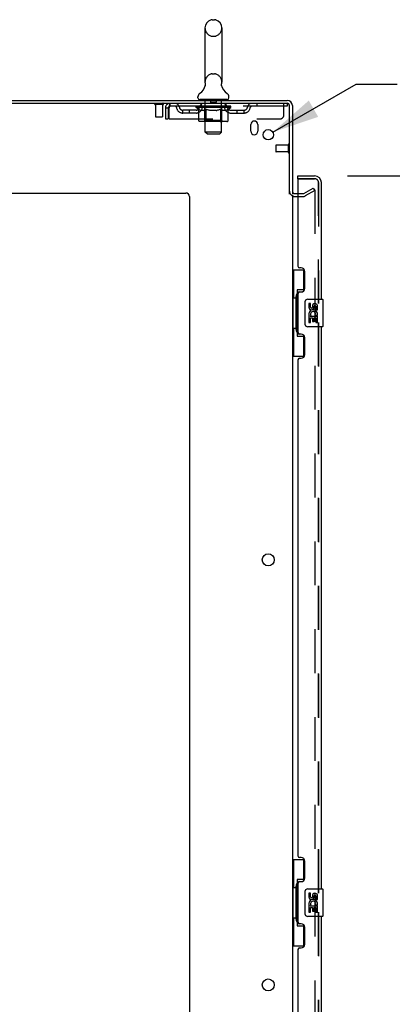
# Model space of a CAD drawing. Header units: inches. Extents: x 0 to 291, y 0 to 188.
# Tile 44 of 94: x 25 to 39, y 104 to 140. Entities that reach past the tile are written whole.
import ezdxf

# ---------------------------------------------------------------- set-up
doc = ezdxf.new("R2010")
doc.units = ezdxf.units.IN
doc.header["$LTSCALE"] = 16.01262
doc.header["$MEASUREMENT"] = 0
doc.linetypes.add('HIDDEN', pattern=[0.2, 0.1, -0.1])
doc.layers.get('0').update_dxf_attribs({"linetype": 'CONTINUOUS'})
for name, color, linetype in [('DEFAULT_2', 8, 'HIDDEN'), ('DIMENSIONS', 7, 'CONTINUOUS'), ('MASTER_DOOR_ASSEMBLY', 7, 'CONTINUOUS'), ('SLAVE_DOOR_ASSEMBLY', 7, 'CONTINUOUS')]:
    doc.layers.add(name, color=color, linetype=linetype)
doc.styles.get("Standard").update_dxf_attribs({"font": 'arial.ttf'})
doc.styles.add('TEXTSTYLE_1', font='gdt', dxfattribs={"width": 0.8})
doc.dimstyles.new('DIMSTYLE_1', dxfattribs={"dimtxt": 1.284435, "dimasz": 1.71258, "dimexe": 0.09, "dimexo": 0.07, "dimgap": 0.0375, "dimtad": 0, "dimtih": 1, "dimtoh": 1, "dimzin": 4, "dimdsep": 46, "dimtxsty": 'Standard', "dimblk": '_FILLED', "dimblk1": '_FILLED', "dimblk2": '_FILLED', "dimcen": 0.09, "dimadec": 3, "dimazin": 1, "dimtfac": 1, "dimtdec": 3, "dimtofl": 0, "dimtmove": 0, "dimatfit": 3, "dimldrblk": '_FILLED', "dimfxl": 0, "dimtolj": 1, "dimtzin": 4, "dimarcsym": 0})
doc.dimstyles.new('DIMSTYLE_2', dxfattribs={"dimtxt": 1.284435, "dimasz": 1.71258, "dimexe": 0.09, "dimexo": 0.07, "dimgap": 0.09, "dimtad": 0, "dimtih": 1, "dimtoh": 1, "dimzin": 4, "dimdsep": 46, "dimtxsty": 'Standard', "dimblk": '_FILLED', "dimblk1": '_FILLED', "dimblk2": '_FILLED', "dimcen": 0.09, "dimadec": 3, "dimazin": 1, "dimtfac": 1, "dimtdec": 3, "dimtofl": 0, "dimtmove": 0, "dimatfit": 1, "dimldrblk": '_FILLED', "dimfxl": 0, "dimtolj": 1, "dimtzin": 4, "dimarcsym": 0})

# ---------------------------------------------------------------- blocks, each defined once
blk = doc.blocks.new('_FILLED')
at = {"color": 0, "linetype": 'ByBlock'}
blk.add_solid([(0, 0), (-1, 0.2), (-1, -0.2)], dxfattribs=at)
blk = doc.blocks.new('*D7')
at = {"layer": 'DIMENSIONS', "color": 2, "linetype": 'Continuous'}
for p, q in [((37.178, 133.957), (44.251, 133.957)), ((42.709, 133.957), (42.709, 99.1)), ((42.709, 59.457), (42.709, 94.605)), ((37.178, 59.457), (44.251, 59.457))]:
    blk.add_line(p, q, dxfattribs=at)
at = {"layer": 'DIMENSIONS', "color": 2, "linetype": 'Continuous', "xscale": 1.7125797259, "yscale": 1.7125797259, "zscale": 1.7125797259}
for p, rotation in [((42.709, 133.957), 90), ((42.709, 59.457), 270)]:
    blk.add_blockref('_FILLED', p, dxfattribs=dict(at, rotation=rotation))
at = {"layer": 'DIMENSIONS', "color": 2, "linetype": 'Continuous', "insert": (42.709, 98.458), "char_height": 1.2844, "width": 6.57019, "attachment_point": 2, "line_spacing_factor": 0.9}
blk.add_mtext('74.50\\PDOORS', dxfattribs=at)
blk = doc.blocks.new('*D20')
at = {"layer": 'DIMENSIONS', "color": 2, "linetype": 'Continuous'}
for p, q in [((34.455, 135.55), (37.492, 137.305)), ((37.492, 137.305), (38.99, 137.305))]:
    blk.add_line(p, q, dxfattribs=at)
at = {"layer": 'DIMENSIONS', "color": 2, "linetype": 'Continuous', "xscale": 1.7125797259, "yscale": 1.7125797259, "zscale": 1.7125797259, "rotation": 210.0256089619}
blk.add_blockref('_FILLED', (34.455, 135.55), dxfattribs=at)
at = {"layer": 'DIMENSIONS', "color": 2, "linetype": 'Continuous', "insert": (39.633, 137.948), "char_height": 1.28443, "width": 4.20505, "attachment_point": 1, "line_spacing_factor": 0.9, "style": 'TEXTSTYLE_1'}
blk.add_mtext('{\\fgdt;n}\\fArial;.38', dxfattribs=at)

msp = doc.modelspace()

# ---------------------------------------------------------------- linework, layer by layer
at = {"color": 7, "linetype": 'Continuous'}
for p, q in [((31.987, 139.352), (31.987, 137.377)), ((32.249, 139.652), (32.337, 139.652)), ((32.599, 139.352), (32.599, 137.377)), ((31.993, 137.234), (31.992, 137.229)), ((32.587, 137.283), (32.588, 137.288)), ((32.587, 137.278), (32.587, 137.283)), ((32.587, 137.273), (32.587, 137.278)), ((32.587, 137.268), (32.587, 137.273)), ((32.588, 137.263), (32.587, 137.268)), ((32.588, 137.293), (32.589, 137.298)), ((32.588, 137.288), (32.588, 137.293)), ((32.588, 137.258), (32.588, 137.263)), ((32.589, 137.253), (32.588, 137.258)), ((32.589, 137.248), (32.589, 137.253)), ((32.59, 137.244), (32.589, 137.248)), ((32.59, 137.303), (32.591, 137.307)), ((32.591, 137.24), (32.59, 137.244)), ((31.73, 136.806), (31.73, 136.845)), ((32.855, 136.806), (32.855, 136.845)), ((31.793, 136.737), (31.793, 136.707)), ((32.793, 136.737), (31.793, 136.737)), ((32.793, 136.737), (32.793, 136.707))]:
    msp.add_line(p, q, dxfattribs=at)
at = {"color": 3, "linetype": 'Continuous'}
for p, q in [((11.168, 136.603), (34.974, 136.603)), ((11.22, 136.707), (34.979, 136.707)), ((35.064, 133.289), (35.064, 136.513)), ((35.168, 136.518), (35.168, 133.29)), ((33.658, 135.582), (33.658, 135.832)), ((33.908, 135.832), (33.908, 135.582)), ((13.418, 133.332), (31.293, 133.332)), ((31.418, 133.207), (31.418, 58.832)), ((35.168, 133.259), (35.168, 60.155)), ((35.253, 133.311), (35.372, 133.311))]:
    msp.add_line(p, q, dxfattribs=at)
at = {"color": 7, "linetype": 'Continuous'}
for points in [[(31.995, 137.307), (31.996, 137.303), (31.997, 137.298), (31.998, 137.293), (31.998, 137.288), (31.999, 137.283), (31.999, 137.278), (31.999, 137.273), (31.999, 137.268), (31.998, 137.263), (31.998, 137.258), (31.997, 137.253), (31.997, 137.249), (31.996, 137.244), (31.994, 137.239), (31.993, 137.234)], [(32.589, 137.298), (32.59, 137.303), (32.591, 137.307)]]:
    msp.add_lwpolyline(points, dxfattribs=at)
at = {"color": 3, "linetype": 'Continuous'}
for centre, radius in [((34.293, 135.457), 0.188), ((34.293, 119.957), 0.219), ((34.293, 104.457), 0.219)]:
    msp.add_circle(centre, radius, dxfattribs=at)
at = {"color": 7, "linetype": 'Continuous'}
for centre, radius, start, end in [((32.293, 139.352), 0.306, 105.6303, 180), ((32.249, 139.508), 0.144, 90, 105.6303), ((32.337, 139.508), 0.144, 74.3697, 90), ((32.293, 139.352), 0.306, 0, 74.3697), ((31.495, 137.393), 0.523, 304.6624, 347.2389), ((32.293, 137.377), 0.306, 180, 193.2053), ((33.091, 137.393), 0.523, 192.7611, 235.3376), ((32.293, 137.377), 0.306, 346.7947, 360), ((31.874, 136.845), 0.144, 124.6624, 180), ((31.799, 136.806), 0.069, 180, 265), ((32.786, 136.806), 0.069, 275, 360), ((32.712, 136.845), 0.144, 360, 55.3376), ((34.979, 136.518), 0.085, 7.5, 82.5)]:
    msp.add_arc(centre, radius, start, end, dxfattribs=at)
at = {"color": 3, "linetype": 'Continuous'}
for centre, radius, start, end in [((34.974, 136.513), 0.09, 0, 90), ((34.979, 136.518), 0.189, 0, 90), ((33.783, 135.832), 0.125, 0, 180), ((33.783, 135.582), 0.125, 180, 360), ((31.293, 133.207), 0.125, 0, 90), ((35.253, 133.396), 0.085, 180, 270)]:
    msp.add_arc(centre, radius, start, end, dxfattribs=at)
at = {"layer": 'DEFAULT_2', "color": 8, "linetype": 'HIDDEN'}
for p, q in [((32.249, 139.052), (32.337, 139.052)), ((32.249, 137.677), (32.337, 137.677)), ((30.456, 136.56), (30.172, 136.56)), ((30.19, 136.56), (30.19, 136.113)), ((30.438, 136.56), (30.438, 136.113)), ((30.543, 136.436), (30.543, 136.04)), ((30.543, 136.436), (30.647, 136.436)), ((30.647, 136.436), (30.647, 136.04)), ((30.677, 136.04), (30.677, 136.436)), ((30.71, 136.603), (30.71, 136.499)), ((34.98, 136.499), (30.71, 136.499)), ((31.66, 136.452), (31.66, 136.499)), ((31.759, 136.382), (31.66, 136.452)), ((32.926, 136.452), (31.66, 136.452)), ((31.669, 136.492), (31.669, 136.499)), ((31.678, 136.489), (31.678, 136.492)), ((31.678, 136.489), (32.908, 136.489)), ((31.687, 136.489), (31.687, 136.492)), ((31.688, 136.489), (31.688, 136.492)), ((31.698, 136.492), (31.698, 136.499)), ((31.714, 136.489), (31.714, 136.492)), ((31.716, 136.489), (31.716, 136.492)), ((31.745, 136.492), (31.745, 136.499)), ((31.759, 136.489), (31.759, 136.492)), ((31.762, 136.489), (31.762, 136.492)), ((31.966, 136.492), (31.765, 136.492)), ((31.808, 136.492), (31.808, 136.499)), ((31.809, 136.489), (31.809, 136.492)), ((31.81, 136.489), (31.81, 136.492)), ((31.813, 136.489), (31.813, 136.492)), ((31.82, 136.489), (31.82, 136.492)), ((31.82, 136.489), (31.82, 136.492)), ((31.824, 136.489), (31.824, 136.492)), ((31.827, 136.489), (31.827, 136.493)), ((31.831, 136.489), (31.831, 136.492)), ((31.846, 136.489), (31.846, 136.492)), ((31.855, 136.499), (31.855, 136.603)), ((31.864, 136.489), (31.864, 136.494)), ((31.864, 136.489), (31.864, 136.492)), ((31.884, 136.489), (31.884, 136.492)), ((31.886, 136.492), (31.886, 136.499)), ((31.896, 136.489), (31.896, 136.492)), ((31.9, 136.489), (31.9, 136.492)), ((31.909, 136.489), (31.909, 136.492)), ((31.92, 136.489), (31.92, 136.496)), ((31.936, 136.489), (31.936, 136.492)), ((31.939, 136.489), (31.939, 136.492)), ((31.966, 136.489), (31.966, 136.492)), ((32.033, 136.492), (31.971, 136.492)), ((31.973, 136.737), (31.973, 136.707)), ((31.976, 136.492), (31.976, 136.499)), ((31.98, 135.98), (31.98, 136.449)), ((31.983, 136.489), (31.983, 136.492)), ((31.988, 136.489), (31.988, 136.492)), ((31.993, 135.556), (31.993, 136.707)), ((31.994, 136.489), (31.994, 136.497)), ((31.998, 136.489), (31.998, 136.492)), ((32.009, 136.489), (32.009, 136.492)), ((32.033, 136.489), (32.033, 136.492)), ((32.108, 136.492), (32.049, 136.492)), ((32.069, 136.489), (32.069, 136.492)), ((32.076, 136.492), (32.076, 136.499)), ((32.08, 136.489), (32.08, 136.492)), ((32.083, 136.489), (32.083, 136.498)), ((32.085, 136.489), (32.085, 136.492)), ((32.093, 136.489), (32.093, 136.492)), ((32.108, 136.489), (32.108, 136.492)), ((32.188, 136.492), (32.134, 136.492)), ((32.147, 136.489), (32.147, 136.492)), ((32.179, 136.492), (32.293, 136.499)), ((32.183, 136.492), (32.183, 136.499)), ((32.184, 136.498), (32.183, 136.499)), ((32.184, 136.492), (32.184, 136.498)), ((32.184, 136.489), (32.184, 136.492)), ((32.187, 136.489), (32.187, 136.492)), ((32.188, 136.727), (32.188, 136.647)), ((32.188, 136.489), (32.188, 136.492)), ((32.189, 136.489), (32.189, 136.492)), ((32.388, 136.637), (32.198, 136.637)), ((32.272, 136.492), (32.224, 136.492)), ((32.229, 136.489), (32.229, 136.492)), ((32.272, 136.489), (32.272, 136.492)), ((32.29, 136.492), (32.29, 136.492)), ((32.29, 136.489), (32.29, 136.492)), ((32.29, 136.489), (32.29, 136.492)), ((32.293, 136.492), (32.293, 136.499)), ((32.293, 136.499), (32.407, 136.492)), ((32.296, 136.489), (32.296, 136.492)), ((32.296, 136.489), (32.296, 136.492)), ((32.296, 136.492), (32.296, 136.492)), ((32.314, 136.489), (32.314, 136.492)), ((32.314, 136.492), (32.362, 136.492)), ((32.356, 136.489), (32.356, 136.492)), ((32.397, 136.489), (32.397, 136.492)), ((32.398, 136.727), (32.398, 136.647)), ((32.398, 136.489), (32.398, 136.492)), ((32.398, 136.492), (32.452, 136.492)), ((32.399, 136.489), (32.399, 136.492)), ((32.402, 136.498), (32.403, 136.499)), ((32.402, 136.492), (32.402, 136.498)), ((32.402, 136.489), (32.402, 136.492)), ((32.403, 136.492), (32.403, 136.499)), ((32.439, 136.489), (32.439, 136.492)), ((32.478, 136.489), (32.478, 136.492)), ((32.478, 136.492), (32.537, 136.492)), ((32.493, 136.489), (32.493, 136.492)), ((32.501, 136.489), (32.501, 136.492)), ((32.503, 136.489), (32.503, 136.498)), ((32.506, 136.489), (32.506, 136.492)), ((32.51, 136.492), (32.51, 136.499)), ((32.517, 136.489), (32.517, 136.492)), ((32.553, 136.489), (32.553, 136.492)), ((32.553, 136.492), (32.615, 136.492)), ((32.577, 136.489), (32.577, 136.492)), ((32.588, 136.489), (32.588, 136.492)), ((32.592, 136.489), (32.592, 136.497)), ((32.593, 135.556), (32.593, 136.707)), ((32.598, 136.489), (32.598, 136.492)), ((32.603, 136.489), (32.603, 136.492)), ((32.606, 135.98), (32.606, 136.449)), ((32.61, 136.492), (32.61, 136.499)), ((32.613, 136.737), (32.613, 136.707)), ((32.62, 136.489), (32.62, 136.492)), ((32.62, 136.492), (32.926, 136.492)), ((32.647, 136.489), (32.647, 136.492)), ((32.65, 136.489), (32.65, 136.492)), ((32.666, 136.489), (32.666, 136.496)), ((32.677, 136.489), (32.677, 136.492)), ((32.686, 136.489), (32.686, 136.492)), ((32.69, 136.489), (32.69, 136.492)), ((32.7, 136.492), (32.7, 136.499)), ((32.701, 136.489), (32.701, 136.492)), ((32.722, 136.489), (32.722, 136.494)), ((32.722, 136.489), (32.722, 136.492)), ((32.73, 136.499), (32.73, 136.603)), ((32.74, 136.489), (32.74, 136.492)), ((32.755, 136.489), (32.755, 136.492)), ((32.759, 136.489), (32.759, 136.493)), ((32.762, 136.489), (32.762, 136.492)), ((32.766, 136.489), (32.766, 136.492)), ((32.766, 136.489), (32.766, 136.492)), ((32.773, 136.489), (32.773, 136.492)), ((32.776, 136.489), (32.776, 136.492)), ((32.777, 136.489), (32.777, 136.492)), ((32.778, 136.492), (32.778, 136.499)), ((32.805, 136.495), (32.925, 136.496)), ((32.805, 136.492), (32.805, 136.495)), ((32.824, 136.489), (32.824, 136.492)), ((32.827, 136.489), (32.827, 136.492)), ((32.829, 136.384), (32.926, 136.452)), ((32.841, 136.492), (32.841, 136.499)), ((32.87, 136.489), (32.87, 136.492)), ((32.872, 136.489), (32.872, 136.492)), ((32.888, 136.492), (32.888, 136.499)), ((32.898, 136.489), (32.898, 136.492)), ((32.899, 136.489), (32.899, 136.492)), ((32.908, 136.489), (32.908, 136.492)), ((32.917, 136.492), (32.917, 136.499)), ((32.925, 136.492), (32.925, 136.496)), ((32.926, 136.452), (32.926, 136.492)), ((33.88, 136.603), (33.88, 136.499)), ((34.855, 136.165), (34.855, 136.603)), ((34.974, 136.603), (34.98, 136.603)), ((34.98, 136.603), (34.98, 136.499)), ((30.428, 136.103), (30.2, 136.103)), ((31.178, 136.248), (31.178, 136.352)), ((31.661, 136.352), (31.178, 136.352)), ((31.661, 136.248), (31.178, 136.248)), ((31.428, 136.248), (31.428, 136.352)), ((31.759, 135.977), (31.759, 136.382)), ((31.759, 136.382), (31.773, 136.373)), ((31.787, 136.364), (31.773, 136.373)), ((31.8, 136.357), (31.787, 136.365)), ((31.814, 136.35), (31.8, 136.357)), ((31.827, 136.345), (31.814, 136.351)), ((31.841, 136.34), (31.827, 136.345)), ((31.944, 136.34), (31.841, 136.34)), ((31.944, 136.34), (31.958, 136.345)), ((31.972, 136.351), (31.958, 136.345)), ((31.985, 136.357), (31.971, 136.351)), ((31.999, 136.365), (31.985, 136.357)), ((32.013, 136.373), (31.999, 136.365)), ((32.027, 136.383), (32.012, 136.373)), ((32.027, 135.977), (32.027, 136.383)), ((32.027, 136.383), (32.055, 136.373)), ((32.084, 136.365), (32.055, 136.373)), ((32.112, 136.357), (32.083, 136.365)), ((32.139, 136.35), (32.111, 136.357)), ((32.167, 136.345), (32.139, 136.35)), ((32.194, 136.34), (32.166, 136.345)), ((32.392, 136.34), (32.194, 136.34)), ((32.392, 136.34), (32.42, 136.345)), ((32.448, 136.351), (32.42, 136.345)), ((32.476, 136.357), (32.448, 136.351)), ((32.504, 136.365), (32.476, 136.357)), ((32.533, 136.374), (32.504, 136.365)), ((32.562, 136.384), (32.533, 136.374)), ((32.562, 135.977), (32.562, 136.384)), ((32.562, 136.384), (32.577, 136.374)), ((32.591, 136.365), (32.577, 136.374)), ((32.606, 136.357), (32.591, 136.365)), ((32.62, 136.35), (32.606, 136.357)), ((32.634, 136.345), (32.62, 136.35)), ((32.648, 136.34), (32.634, 136.345)), ((32.742, 136.34), (32.648, 136.34)), ((32.742, 136.34), (32.757, 136.345)), ((32.771, 136.351), (32.756, 136.345)), ((32.785, 136.357), (32.771, 136.35)), ((32.8, 136.365), (32.785, 136.357)), ((32.815, 136.374), (32.8, 136.365)), ((32.829, 136.384), (32.814, 136.374)), ((32.829, 135.977), (32.829, 136.384)), ((32.925, 136.352), (33.408, 136.352)), ((32.925, 136.248), (33.408, 136.248)), ((33.158, 136.248), (33.158, 136.352)), ((33.408, 136.248), (33.408, 136.352)), ((30.543, 136.04), (30.647, 136.04)), ((30.677, 136.04), (34.73, 136.04)), ((32.787, 135.94), (31.802, 135.94)), ((31.98, 135.98), (31.94, 135.94)), ((32.606, 135.98), (31.98, 135.98)), ((32.03, 135.958), (32.029, 135.962)), ((32.032, 135.954), (32.03, 135.958)), ((32.038, 135.945), (32.036, 135.947)), ((32.043, 135.941), (32.04, 135.943)), ((32.045, 135.941), (32.043, 135.941)), ((32.048, 135.94), (32.045, 135.941)), ((32.606, 135.98), (32.646, 135.94)), ((32.062, 135.487), (31.993, 135.556)), ((32.593, 135.556), (31.993, 135.556)), ((32.062, 135.487), (32.524, 135.487)), ((32.524, 135.487), (32.593, 135.556)), ((34.564, 135.071), (34.564, 134.843)), ((35.021, 135.081), (34.574, 135.081)), ((35.021, 135.099), (35.021, 134.815)), ((35.021, 134.833), (34.574, 134.833)), ((35.253, 133.207), (35.572, 133.207)), ((35.372, 133.311), (35.572, 133.311)), ((35.589, 133.315), (35.929, 133.511)), ((35.981, 133.421), (35.641, 133.225)), ((35.929, 133.511), (35.981, 133.421)), ((35.981, 133.441), (35.981, 59.972))]:
    msp.add_line(p, q, dxfattribs=at)
for points in [[(30.71, 136.603), (30.708, 136.602), (30.705, 136.598), (30.703, 136.593), (30.701, 136.586), (30.698, 136.577), (30.696, 136.566), (30.693, 136.554), (30.691, 136.54), (30.689, 136.524), (30.686, 136.508), (30.684, 136.491), (30.682, 136.473), (30.679, 136.454), (30.677, 136.436)], [(30.71, 136.499), (30.708, 136.498), (30.705, 136.497), (30.703, 136.495), (30.701, 136.492), (30.698, 136.489), (30.696, 136.485), (30.693, 136.48), (30.691, 136.475), (30.689, 136.469), (30.686, 136.463), (30.684, 136.456), (30.682, 136.45), (30.677, 136.436)], [(31.802, 135.94), (31.797, 135.941), (31.792, 135.941), (31.787, 135.943), (31.782, 135.945), (31.777, 135.947), (31.773, 135.95), (31.769, 135.954), (31.766, 135.958), (31.763, 135.962), (31.761, 135.967), (31.759, 135.972), (31.759, 135.977)], [(32.027, 135.967), (32.027, 135.972), (32.027, 135.977)], [(32.029, 135.962), (32.027, 135.967), (32.027, 135.972), (32.027, 135.977)], [(32.04, 135.943), (32.038, 135.945), (32.036, 135.947), (32.034, 135.95), (32.032, 135.954)], [(32.54, 135.94), (32.543, 135.941), (32.546, 135.941), (32.548, 135.943), (32.55, 135.945), (32.553, 135.947), (32.555, 135.95), (32.557, 135.954), (32.559, 135.958), (32.56, 135.962), (32.561, 135.967), (32.562, 135.972), (32.562, 135.977)], [(32.787, 135.94), (32.792, 135.941), (32.797, 135.941), (32.802, 135.943), (32.807, 135.945), (32.811, 135.947), (32.816, 135.95), (32.82, 135.954), (32.823, 135.958), (32.826, 135.962), (32.828, 135.967), (32.829, 135.972), (32.829, 135.977)], [(35.963, 133.461), (35.963, 133.461), (35.961, 133.461), (35.959, 133.46), (35.957, 133.46), (35.955, 133.459)], [(35.967, 133.461), (35.965, 133.461), (35.963, 133.461)], [(35.967, 133.461), (35.969, 133.46), (35.971, 133.459), (35.972, 133.458), (35.974, 133.457), (35.975, 133.455), (35.977, 133.454), (35.978, 133.452), (35.979, 133.45), (35.98, 133.448), (35.98, 133.446), (35.98, 133.443), (35.981, 133.441)]]:
    msp.add_lwpolyline(points, dxfattribs=at)
for centre, radius, start, end in [((32.293, 139.352), 0.306, 180, 254.3697), ((32.293, 139.352), 0.306, 285.6303, 360), ((32.249, 139.196), 0.144, 254.3697, 270), ((32.337, 139.196), 0.144, 270, 285.6303), ((32.293, 137.377), 0.306, 105.6303, 180), ((32.249, 137.533), 0.144, 90, 105.6303), ((32.337, 137.533), 0.144, 74.3697, 90), ((32.293, 137.377), 0.306, 0, 74.3697), ((30.172, 136.581), 0.0215, 90, 270), ((30.456, 136.581), 0.0215, 270, 90), ((30.71, 136.436), 0.167, 90, 180), ((30.71, 136.436), 0.063, 90, 180), ((30.889, 136.436), 0.167, 8.0716, 90), ((30.89, 136.436), 0.0625, 7.9863, 90), ((31.178, 136.477), 0.229, 187.9863, 270), ((31.178, 136.477), 0.125, 188.0716, 270), ((31.661, 136.477), 0.125, 270, 351.9284), ((31.661, 136.477), 0.229, 270, 352.0137), ((31.95, 136.436), 0.167, 90, 171.9284), ((31.799, 136.806), 0.069, 265, 270), ((31.95, 136.436), 0.0625, 90, 172.0137), ((31.94, 136.449), 0.0398, 0, 90), ((31.963, 136.707), 0.03, 0, 90), ((32.178, 136.727), 0.01, 0, 90), ((32.198, 136.647), 0.01, 180, 270), ((32.388, 136.647), 0.01, 270, 360), ((32.408, 136.727), 0.01, 90, 180), ((32.623, 136.707), 0.03, 90, 180), ((32.646, 136.449), 0.0398, 90, 180), ((32.635, 136.436), 0.167, 8.0716, 90), ((32.636, 136.436), 0.0625, 7.9863, 90), ((32.925, 136.477), 0.229, 187.9863, 270), ((32.786, 136.806), 0.069, 270, 275), ((32.925, 136.477), 0.125, 188.0716, 270), ((33.408, 136.477), 0.125, 270, 351.9284), ((33.408, 136.477), 0.229, 270, 352.0137), ((33.697, 136.436), 0.167, 90, 171.9284), ((33.696, 136.436), 0.0625, 90, 172.0137), ((30.2, 136.113), 0.01, 180, 270), ((30.428, 136.113), 0.01, 270, 360), ((34.73, 136.165), 0.125, 270, 360), ((34.574, 135.071), 0.01, 90, 180), ((35.042, 135.099), 0.0215, 0, 180), ((34.574, 134.843), 0.01, 180, 270), ((35.042, 134.815), 0.0215, 180, 360), ((35.253, 133.396), 0.189, 180, 270), ((35.572, 133.344), 0.033, 270, 300), ((35.572, 133.344), 0.137, 270, 300)]:
    msp.add_arc(centre, radius, start, end, dxfattribs=at)
for centre, major_axis, ratio, start_param, end_param in [((32.293, 136.499), (0.633, 0.007), 0.05963, 2.96643, 3.140963), ((31.64, 136.487), (0.198, 0), 0.060556, 0.430652, 1.470503), ((32.293, 136.499), (0.633, 0), 0.060556, -3.141593, -2.96706), ((31.64, 136.48), (0.198, 0.002), 0.05963, 1.376596, 1.469874), ((32.293, 136.499), (0.633, 0.013), 0.05688, 2.791345, 2.965878), ((31.616, 136.487), (0.198, 0.002), 0.05963, 0.25549, 1.295341), ((31.684, 136.487), (0.198, -0.002), 0.05963, 0.605815, 1.645666), ((32.293, 136.499), (0.633, -0.007), 0.05963, -2.96643, -2.791898), ((31.684, 136.48), (0.198, 0), 0.060556, 1.551758, 1.645036), ((31.616, 136.48), (0.198, 0.004), 0.05688, 1.20151, 1.294789), ((31.685, 136.482), (0.164, 0.002), 0.05963, 1.065228, 1.614276), ((31.666, 136.482), (0.164, 0.003), 0.05688, 0.890143, 1.43919), ((31.723, 136.482), (0.164, 0), 0.060556, 1.240391, 1.789438), ((32.293, 136.499), (0.633, 0.019), 0.052395, 2.616403, 2.790936), ((31.612, 136.487), (0.198, 0.004), 0.05688, 0.080405, 1.120256), ((31.747, 136.487), (0.198, -0.004), 0.05688, 0.7809, 1.820751), ((32.293, 136.499), (0.633, -0.013), 0.05688, -2.791345, -2.616812), ((31.747, 136.48), (0.198, -0.002), 0.05963, 1.72692, 1.820198), ((31.612, 136.48), (0.198, 0.006), 0.052395, 1.026568, 1.119847), ((31.665, 136.482), (0.164, 0.005), 0.052395, 0.715201, 1.264248), ((31.779, 136.482), (0.164, -0.002), 0.05963, 1.415553, 1.9646), ((32.293, 136.499), (0.633, 0.025), 0.046319, 2.441654, 2.616187), ((31.826, 136.487), (0.198, -0.006), 0.052395, 0.955842, 1.995693), ((31.629, 136.487), (0.198, 0.006), 0.052395, -0.094537, 0.945314), ((32.293, 136.499), (0.633, -0.019), 0.052395, -2.616403, -2.44187), ((31.826, 136.48), (0.198, -0.004), 0.05688, 1.902006, 1.995284), ((31.629, 136.48), (0.198, 0.008), 0.046319, 0.851819, 0.945098), ((31.683, 136.482), (0.164, 0.006), 0.046319, 0.540452, 1.089499), ((31.85, 136.482), (0.164, -0.003), 0.05688, 1.590638, 2.139686), ((32.293, 136.499), (0.633, 0.029), 0.038841, 2.267123, 2.441656), ((31.919, 136.487), (0.198, -0.008), 0.046319, 1.130591, 2.170442), ((31.666, 136.487), (0.198, 0.008), 0.046319, -0.269286, 0.770565), ((32.293, 136.499), (0.633, -0.025), 0.046319, -2.441654, -2.267121), ((31.919, 136.48), (0.198, -0.006), 0.052395, 2.076947, 2.170226), ((31.666, 136.48), (0.198, 0.009), 0.038841, 0.677289, 0.770567), ((31.72, 136.482), (0.164, 0.008), 0.038841, 0.365921, 0.914969), ((31.935, 136.482), (0.164, -0.005), 0.052395, 1.76558, 2.314627), ((32.293, 136.499), (0.633, 0.033), 0.030195, 2.09281, 2.267343), ((32.024, 136.487), (0.198, -0.009), 0.038841, 1.305122, 2.344973), ((31.722, 136.487), (0.198, 0.009), 0.038841, -0.443817, 0.596034), ((32.293, 136.499), (0.633, -0.029), 0.038841, -2.267123, -2.092591), ((32.024, 136.48), (0.198, -0.008), 0.046319, 2.251696, 2.344975), ((31.722, 136.48), (0.198, 0.01), 0.030195, 0.502975, 0.596254), ((31.775, 136.482), (0.164, 0.009), 0.030195, 0.191608, 0.740655), ((32.03, 136.482), (0.164, -0.006), 0.046319, 1.940329, 2.489376), ((31.796, 136.487), (0.198, 0.01), 0.030195, -0.61813, 0.421721), ((32.293, 136.499), (0.633, 0.036), 0.020645, 1.918687, 2.09322), ((32.137, 136.487), (0.198, -0.01), 0.030195, 1.479435, 2.519286), ((32.293, 136.499), (0.633, -0.033), 0.030195, -2.09281, -1.918277), ((32.137, 136.48), (0.198, -0.009), 0.038841, 2.426227, 2.519505), ((31.796, 136.48), (0.198, 0.011), 0.020645, 0.328852, 0.422131), ((31.845, 136.482), (0.164, 0.009), 0.020645, 0.017485, 0.566532), ((32.134, 136.482), (0.164, -0.008), 0.038841, 2.11486, 2.663907), ((31.884, 136.487), (0.198, 0.011), 0.020645, -0.792253, 0.247598), ((32.293, 136.499), (0.633, 0.038), 0.010478, 1.744704, 1.919237), ((32.255, 136.487), (0.198, -0.011), 0.020645, 1.653558, 2.693409), ((32.293, 136.499), (0.633, -0.036), 0.020645, -1.918687, -1.744154), ((32.255, 136.48), (0.198, -0.01), 0.030195, 2.60054, 2.693819), ((31.884, 136.48), (0.198, 0.012), 0.010478, 0.154869, 0.248148), ((31.928, 136.482), (0.164, 0.01), 0.010478, 6.126688, 6.675735), ((32.242, 136.482), (0.164, -0.009), 0.030195, 2.289173, 2.83822), ((31.985, 136.487), (0.198, 0.012), 0.010478, -0.966236, -0.000846), ((32.374, 136.487), (0.198, -0.012), 0.010478, 1.827541, 2.867392), ((32.293, 136.499), (0.633, -0.038), 0.010478, -1.744704, -1.570171), ((32.374, 136.48), (0.198, -0.011), 0.020645, 2.774664, 2.867942), ((32.352, 136.482), (0.164, -0.009), 0.020645, 2.463296, 3.012344), ((32.212, 136.487), (0.198, 0.012), 0.010478, 0.274201, 1.314052), ((32.126, 136.482), (0.164, 0.01), 0.010478, -0.000483, 0.504314), ((32.096, 136.48), (0.198, 0.012), 0.010478, 0.099668, 0.192946), ((32.293, 136.499), (0.633, 0.038), 0.010478, -1.571421, -1.396888), ((32.49, 136.48), (0.198, -0.012), 0.010478, 2.948646, 3.041925), ((32.46, 136.482), (0.164, -0.01), 0.010478, 2.637279, 3.142076), ((32.331, 136.487), (0.198, 0.011), 0.020645, 0.448184, 1.488034), ((32.234, 136.482), (0.164, 0.009), 0.020645, 0.129249, 0.678296), ((32.212, 136.48), (0.198, 0.011), 0.020645, 0.273651, 0.366929), ((32.601, 136.487), (0.198, -0.012), 0.010478, -3.140747, -2.175357), ((32.293, 136.499), (0.633, 0.036), 0.020645, -1.397439, -1.222906), ((32.293, 136.499), (0.633, -0.038), 0.010478, 1.222355, 1.396888), ((32.449, 136.487), (0.198, 0.01), 0.030195, 0.622307, 1.662158), ((32.344, 136.482), (0.164, 0.009), 0.030195, 0.303372, 0.852419), ((32.658, 136.482), (0.164, -0.01), 0.010478, 2.749043, 3.29809), ((32.702, 136.487), (0.198, -0.011), 0.020645, 2.893995, 3.933846), ((32.331, 136.48), (0.198, 0.01), 0.030195, 0.447774, 0.541052), ((32.702, 136.48), (0.198, -0.012), 0.010478, 2.893445, 2.986723), ((32.562, 136.487), (0.198, 0.009), 0.038841, 0.79662, 1.836471), ((32.293, 136.499), (0.633, 0.033), 0.030195, -1.223315, -1.048783), ((32.293, 136.499), (0.633, -0.036), 0.020645, 1.048373, 1.222906), ((32.452, 136.482), (0.164, 0.008), 0.038841, 0.477686, 1.026733), ((32.741, 136.482), (0.164, -0.009), 0.020645, 2.57506, 3.124108), ((32.79, 136.487), (0.198, -0.01), 0.030195, 2.719872, 3.759723), ((32.667, 136.487), (0.198, 0.008), 0.046319, 0.971151, 2.011002), ((32.449, 136.48), (0.198, 0.009), 0.038841, 0.622087, 0.715366), ((32.79, 136.48), (0.198, -0.011), 0.020645, 2.719462, 2.812741), ((32.293, 136.499), (0.633, 0.029), 0.038841, -1.049002, -0.874469), ((32.293, 136.499), (0.633, -0.033), 0.030195, 0.87425, 1.048783), ((32.556, 136.482), (0.164, 0.006), 0.046319, 0.652216, 1.201263), ((32.76, 136.487), (0.198, 0.006), 0.052395, 1.1459, 2.185751), ((32.811, 136.482), (0.164, -0.009), 0.030195, 2.400937, 2.949985), ((32.864, 136.487), (0.198, -0.009), 0.038841, 2.545558, 3.585409), ((32.651, 136.482), (0.164, 0.005), 0.052395, 0.826965, 1.376012), ((32.562, 136.48), (0.198, 0.008), 0.046319, 0.796618, 0.889896), ((32.864, 136.48), (0.198, -0.01), 0.030195, 2.545339, 2.638617), ((32.839, 136.487), (0.198, 0.004), 0.05688, 1.320842, 2.360692), ((32.293, 136.499), (0.633, 0.025), 0.046319, -0.874471, -0.699939), ((32.293, 136.499), (0.633, -0.029), 0.038841, 0.699936, 0.874469), ((32.92, 136.487), (0.198, -0.008), 0.046319, 2.371028, 3.410879), ((32.866, 136.482), (0.164, -0.008), 0.038841, 2.226624, 2.775671), ((32.902, 136.487), (0.198, 0.002), 0.05963, 1.495927, 2.535778), ((32.736, 136.482), (0.164, 0.003), 0.05688, 1.001907, 1.550954), ((32.957, 136.487), (0.198, -0.006), 0.052395, 2.196279, 3.23613), ((32.903, 136.482), (0.164, -0.006), 0.046319, 2.052093, 2.601141), ((32.667, 136.48), (0.198, 0.006), 0.052395, 0.971367, 1.064645), ((32.946, 136.487), (0.198, 0), 0.060556, 2.364024, 2.71094), ((32.92, 136.48), (0.198, -0.009), 0.038841, 2.371026, 2.464304), ((32.974, 136.487), (0.198, -0.004), 0.05688, 2.021337, 3.061188), ((32.293, 136.499), (0.633, 0.019), 0.052395, -0.699723, -0.52519), ((32.293, 136.499), (0.633, -0.025), 0.046319, 0.525406, 0.699939), ((32.97, 136.487), (0.198, -0.002), 0.05963, 1.846251, 2.886102), ((32.807, 136.482), (0.164, 0.002), 0.05963, 1.176993, 1.72604), ((32.921, 136.482), (0.164, -0.005), 0.052395, 1.877344, 2.426392), ((32.863, 136.482), (0.164, 0), 0.060556, 1.352155, 1.901202), ((32.92, 136.482), (0.164, -0.003), 0.05688, 1.702402, 2.25145), ((32.901, 136.482), (0.164, -0.002), 0.05963, 1.527317, 2.076364), ((32.76, 136.48), (0.198, 0.004), 0.05688, 1.146309, 1.239587), ((32.957, 136.48), (0.198, -0.008), 0.046319, 2.196495, 2.289773), ((32.293, 136.499), (0.633, 0.013), 0.05688, -0.524781, -0.350248), ((32.293, 136.499), (0.633, -0.019), 0.052395, 0.350657, 0.52519), ((32.946, 136.48), (0.198, -0.002), 0.05963, 1.764997, 1.971333), ((32.839, 136.48), (0.198, 0.002), 0.05963, 1.321394, 1.414673), ((32.974, 136.48), (0.198, -0.006), 0.052395, 2.021746, 2.115024), ((32.293, 136.499), (0.633, 0.007), 0.05963, -0.349695, -0.175162), ((32.293, 136.499), (0.633, -0.013), 0.05688, 0.175715, 0.350248), ((32.902, 136.48), (0.198, 0), 0.060556, 1.496556, 1.589835), ((32.97, 136.48), (0.198, -0.004), 0.05688, 1.846804, 1.940083), ((32.293, 136.499), (0.633, -0.007), 0.05963, 6.27665, 6.458348), ((32.293, 136.499), (0.633, 0), 0.060556, -0.174533, -0.058352)]:
    msp.add_ellipse(centre, major_axis=major_axis, ratio=ratio, start_param=start_param, end_param=end_param, dxfattribs=at)
at = {"layer": 'MASTER_DOOR_ASSEMBLY', "color": 8, "linetype": 'HIDDEN'}
for p, q in [((35.392, 133.853), (35.979, 133.853)), ((36.122, 133.71), (36.122, 129.302)), ((36.122, 128.612), (36.122, 107.802)), ((36.122, 107.112), (36.122, 86.302))]:
    msp.add_line(p, q, dxfattribs=at)
msp.add_arc((35.979, 133.71), 0.142, 0, 90, dxfattribs=at)
at = {"layer": 'SLAVE_DOOR_ASSEMBLY', "color": 7, "linetype": 'Continuous'}
for p, q in [((35.372, 133.853), (35.372, 133.957)), ((35.392, 133.853), (35.372, 133.853)), ((35.168, 130.532), (35.608, 130.532)), ((35.207, 130.532), (35.207, 129.507)), ((35.572, 130.532), (35.572, 129.752)), ((35.345, 129.797), (35.345, 128.117)), ((35.572, 129.797), (35.345, 129.797)), ((35.185, 129.507), (35.185, 128.407)), ((35.185, 129.507), (35.308, 129.507)), ((35.308, 129.537), (35.308, 129.557)), ((35.308, 128.407), (35.308, 129.507)), ((35.631, 128.557), (35.631, 129.357)), ((35.731, 129.457), (36.271, 129.457)), ((35.769, 129.302), (35.769, 129.166)), ((35.832, 129.302), (35.769, 129.302)), ((35.832, 129.166), (35.832, 129.302)), ((36.286, 128.472), (36.286, 129.442)), ((35.897, 129.229), (35.897, 129.16)), ((35.957, 129.166), (35.957, 129.208)), ((36.02, 129.208), (36.02, 129.072)), ((36.02, 129.072), (36.083, 129.072)), ((36.083, 129.072), (36.083, 129.208)), ((35.769, 128.841), (35.769, 128.611)), ((35.787, 128.841), (35.769, 128.841)), ((35.769, 128.611), (35.832, 128.611)), ((35.821, 128.841), (35.849, 128.86)), ((35.821, 128.841), (36.083, 128.841)), ((35.832, 128.611), (35.832, 128.778)), ((35.832, 128.778), (35.897, 128.778)), ((35.897, 128.778), (35.897, 128.642)), ((35.897, 128.642), (35.957, 128.642)), ((35.957, 128.642), (35.957, 128.778)), ((35.957, 128.778), (36.02, 128.778)), ((36.012, 128.877), (36.07, 128.852)), ((36.02, 128.778), (36.02, 128.611)), ((36.02, 128.611), (36.083, 128.611)), ((36.083, 128.611), (36.083, 128.841)), ((35.185, 128.407), (35.308, 128.407)), ((35.207, 128.407), (35.207, 127.382)), ((35.308, 128.356), (35.308, 128.376)), ((36.271, 128.457), (35.731, 128.457)), ((35.345, 128.117), (35.572, 128.117)), ((35.572, 128.161), (35.572, 127.382)), ((35.168, 127.382), (35.608, 127.382)), ((35.168, 109.032), (35.608, 109.032)), ((35.207, 109.032), (35.207, 108.007)), ((35.572, 109.032), (35.572, 108.252)), ((35.345, 108.297), (35.345, 106.617)), ((35.572, 108.297), (35.345, 108.297)), ((35.185, 108.007), (35.185, 106.907)), ((35.185, 108.007), (35.308, 108.007)), ((35.308, 108.037), (35.308, 108.057)), ((35.308, 106.907), (35.308, 108.007)), ((35.631, 107.057), (35.631, 107.857)), ((35.731, 107.957), (36.271, 107.957)), ((35.769, 107.802), (35.769, 107.666)), ((35.832, 107.802), (35.769, 107.802)), ((35.832, 107.666), (35.832, 107.802)), ((35.897, 107.729), (35.897, 107.66)), ((35.957, 107.666), (35.957, 107.708)), ((36.02, 107.708), (36.02, 107.572)), ((36.083, 107.572), (36.083, 107.708)), ((36.286, 106.972), (36.286, 107.942)), ((35.821, 107.341), (35.849, 107.36)), ((36.012, 107.377), (36.07, 107.352)), ((36.02, 107.572), (36.083, 107.572)), ((35.787, 107.341), (35.769, 107.341)), ((35.769, 107.341), (35.769, 107.111)), ((35.769, 107.111), (35.832, 107.111)), ((35.821, 107.341), (36.083, 107.341)), ((35.832, 107.278), (35.897, 107.278)), ((35.832, 107.111), (35.832, 107.278)), ((35.897, 107.278), (35.897, 107.142)), ((35.897, 107.142), (35.957, 107.142)), ((35.957, 107.278), (36.02, 107.278)), ((35.957, 107.142), (35.957, 107.278)), ((36.02, 107.278), (36.02, 107.111)), ((36.02, 107.111), (36.083, 107.111)), ((36.083, 107.111), (36.083, 107.341)), ((35.185, 106.907), (35.308, 106.907)), ((35.207, 106.907), (35.207, 105.882)), ((35.308, 106.856), (35.308, 106.876)), ((35.572, 106.661), (35.572, 105.882)), ((36.271, 106.957), (35.731, 106.957)), ((35.345, 106.617), (35.572, 106.617)), ((35.168, 105.882), (35.608, 105.882))]:
    msp.add_line(p, q, dxfattribs=at)
at = {"layer": 'SLAVE_DOOR_ASSEMBLY', "color": 3, "linetype": 'Continuous'}
for p, q in [((35.372, 133.957), (35.979, 133.957)), ((35.372, 133.833), (35.372, 130.664)), ((36.226, 129.457), (36.226, 133.71)), ((35.492, 130.604), (35.432, 130.604)), ((35.622, 129.854), (35.622, 130.474)), ((35.372, 129.664), (35.372, 128.249)), ((35.432, 129.724), (35.492, 129.724)), ((35.492, 128.189), (35.432, 128.189)), ((36.226, 107.957), (36.226, 128.457)), ((35.622, 127.439), (35.622, 128.059)), ((35.372, 127.249), (35.372, 109.164)), ((35.432, 127.309), (35.492, 127.309)), ((35.492, 109.104), (35.432, 109.104)), ((35.622, 108.354), (35.622, 108.974)), ((35.372, 108.164), (35.372, 106.749)), ((35.432, 108.224), (35.492, 108.224)), ((35.492, 106.689), (35.432, 106.689)), ((36.226, 86.457), (36.226, 106.957)), ((35.622, 105.939), (35.622, 106.559)), ((35.372, 105.749), (35.372, 87.664)), ((35.432, 105.809), (35.492, 105.809))]:
    msp.add_line(p, q, dxfattribs=at)
at = {"layer": 'SLAVE_DOOR_ASSEMBLY', "color": 8, "linetype": 'HIDDEN'}
for p, q in [((35.979, 133.853), (35.392, 133.853)), ((36.122, 129.302), (36.122, 133.71)), ((36.122, 107.802), (36.122, 128.612)), ((36.122, 86.302), (36.122, 107.112))]:
    msp.add_line(p, q, dxfattribs=at)
at = {"layer": 'SLAVE_DOOR_ASSEMBLY', "color": 7, "linetype": 'Continuous'}
for points in [[(35.345, 129.773), (35.345, 129.77), (35.346, 129.766), (35.347, 129.762), (35.348, 129.757), (35.35, 129.753), (35.352, 129.748), (35.354, 129.742), (35.357, 129.736), (35.36, 129.73), (35.364, 129.723), (35.369, 129.715), (35.373, 129.708), (35.379, 129.699), (35.381, 129.696)], [(35.631, 129.357), (35.631, 129.363), (35.632, 129.369), (35.633, 129.375), (35.634, 129.381), (35.636, 129.387), (35.638, 129.393)], [(35.638, 128.52), (35.636, 128.526), (35.634, 128.532), (35.633, 128.538), (35.632, 128.544), (35.631, 128.55), (35.631, 128.557)], [(35.381, 128.218), (35.379, 128.214), (35.373, 128.206), (35.369, 128.198), (35.364, 128.19), (35.36, 128.184), (35.357, 128.177), (35.354, 128.171), (35.352, 128.166), (35.35, 128.16), (35.348, 128.156), (35.347, 128.151), (35.346, 128.147), (35.345, 128.144), (35.345, 128.14)], [(35.345, 108.273), (35.345, 108.27), (35.346, 108.266), (35.347, 108.262), (35.348, 108.257), (35.35, 108.253), (35.352, 108.248), (35.354, 108.242), (35.357, 108.236), (35.36, 108.23), (35.364, 108.223), (35.369, 108.215), (35.373, 108.208), (35.379, 108.199), (35.381, 108.196)], [(35.631, 107.857), (35.631, 107.863), (35.632, 107.869), (35.633, 107.875), (35.634, 107.881), (35.636, 107.887), (35.638, 107.893)], [(35.638, 107.02), (35.636, 107.026), (35.634, 107.032), (35.633, 107.038), (35.632, 107.044), (35.631, 107.05), (35.631, 107.057)], [(35.381, 106.718), (35.379, 106.714), (35.373, 106.706), (35.369, 106.698), (35.364, 106.69), (35.36, 106.684), (35.357, 106.677), (35.354, 106.671), (35.352, 106.666), (35.35, 106.66), (35.348, 106.656), (35.347, 106.651), (35.346, 106.647), (35.345, 106.644), (35.345, 106.64)]]:
    msp.add_lwpolyline(points, dxfattribs=at)
at = {"layer": 'SLAVE_DOOR_ASSEMBLY', "color": 3, "linetype": 'Continuous'}
for centre, radius, start, end in [((35.979, 133.71), 0.246, 0, 90), ((35.392, 133.833), 0.02, 90, 180), ((35.432, 130.664), 0.06, 180, 270), ((35.492, 130.474), 0.13, 0, 90), ((35.432, 129.664), 0.06, 90, 180), ((35.492, 129.854), 0.13, 270, 360), ((35.432, 128.249), 0.06, 180, 270), ((35.492, 128.059), 0.13, 0, 90), ((35.432, 127.249), 0.06, 90, 180), ((35.492, 127.439), 0.13, 270, 360), ((35.432, 109.164), 0.06, 180, 270), ((35.492, 108.974), 0.13, 0, 90), ((35.432, 108.164), 0.06, 90, 180), ((35.492, 108.354), 0.13, 270, 360), ((35.432, 106.749), 0.06, 180, 270), ((35.492, 106.559), 0.13, 0, 90), ((35.492, 105.939), 0.13, 270, 360), ((35.432, 105.749), 0.06, 90, 180)]:
    msp.add_arc(centre, radius, start, end, dxfattribs=at)
at = {"layer": 'SLAVE_DOOR_ASSEMBLY', "color": 8, "linetype": 'HIDDEN'}
msp.add_arc((35.979, 133.71), 0.142, 0, 90, dxfattribs=at)
at = {"layer": 'SLAVE_DOOR_ASSEMBLY', "color": 7, "linetype": 'Continuous'}
for centre, radius, start, end in [((36.062, 133.567), 0.26, 90, 92.5933), ((35.731, 129.357), 0.1, 90, 158.7946), ((35.989, 129.208), 0.0943, 68.6999, 167.4338), ((35.989, 129.208), 0.0943, 0, 68.6704), ((36.271, 129.442), 0.015, 0, 90), ((35.923, 128.914), 0.154, 161.4199, 206.1963), ((35.863, 129.166), 0.0943, 180, 360), ((35.926, 128.915), 0.157, 336.5966, 161.8791), ((35.863, 129.166), 0.0314, 180, 261.2295), ((35.926, 128.915), 0.0943, 336.5966, 215.1122), ((35.862, 129.171), 0.0362, 263.4285, 341.7628), ((35.989, 129.208), 0.0314, 0, 180.0485), ((35.926, 128.915), 0.157, 205.737, 207.8532), ((35.731, 128.557), 0.1, 201.205, 270), ((36.271, 128.472), 0.015, 270, 360), ((35.731, 107.857), 0.1, 90, 158.7946), ((35.989, 107.708), 0.0943, 68.6999, 167.4338), ((35.989, 107.708), 0.0314, 0, 180.0485), ((35.989, 107.708), 0.0943, 0, 68.6704), ((36.271, 107.942), 0.015, 0, 90), ((35.923, 107.414), 0.154, 161.4199, 206.1963), ((35.863, 107.666), 0.0943, 180, 360), ((35.926, 107.415), 0.157, 336.5966, 161.8791), ((35.926, 107.415), 0.157, 205.737, 207.8532), ((35.863, 107.666), 0.0314, 180, 261.2295), ((35.926, 107.415), 0.0943, 336.5966, 215.1122), ((35.862, 107.671), 0.0362, 263.4285, 341.7628), ((35.731, 107.057), 0.1, 201.205, 270), ((36.271, 106.972), 0.015, 270, 360)]:
    msp.add_arc(centre, radius, start, end, dxfattribs=at)
for centre, start_param, end_param in [((35.412, 129.547), 0.699287, 1.51401), ((35.412, 129.547), -4.655602, -3.84088), ((35.412, 128.366), 0.699287, 1.51401), ((35.412, 128.366), -4.655602, -3.84088), ((35.412, 108.047), 0.699287, 1.51401), ((35.412, 108.047), -4.655602, -3.84088), ((35.412, 106.866), 0.699287, 1.51401), ((35.412, 106.866), -4.655602, -3.84088)]:
    msp.add_ellipse(centre, major_axis=(0, 0.18), ratio=0.579493, start_param=start_param, end_param=end_param, dxfattribs=at)

# ---------------------------------------------------------------- dimensions: what is measured, and where the dimension line sits
at = {"layer": 'DIMENSIONS', "color": 2, "linetype": 'Continuous'}
dim = msp.add_diameter_dim_2p(p1=(34.455332, 135.550436), p2=(34.130656, 135.362791), text='%%c<>', dimstyle='DIMSTYLE_2', override={"dimpost": '<>'}, dxfattribs=at)
dim.commit()
dim.dimension.update_dxf_attribs({"geometry": '*D20', "text_midpoint": (41.735118, 137.305391), "dimtype": 163})
dim = msp.add_linear_dim(base=(42.709, 59.457), p1=(37.108, 133.957), p2=(37.108, 59.457), angle=270, text='<>\\PDOORS', dimstyle='DIMSTYLE_1', dxfattribs=at)
dim.commit()
dim.dimension.update_dxf_attribs({"geometry": '*D7', "text_midpoint": (42.709, 96.853), "dimtype": 160})

doc.saveas('drawing.dxf')
